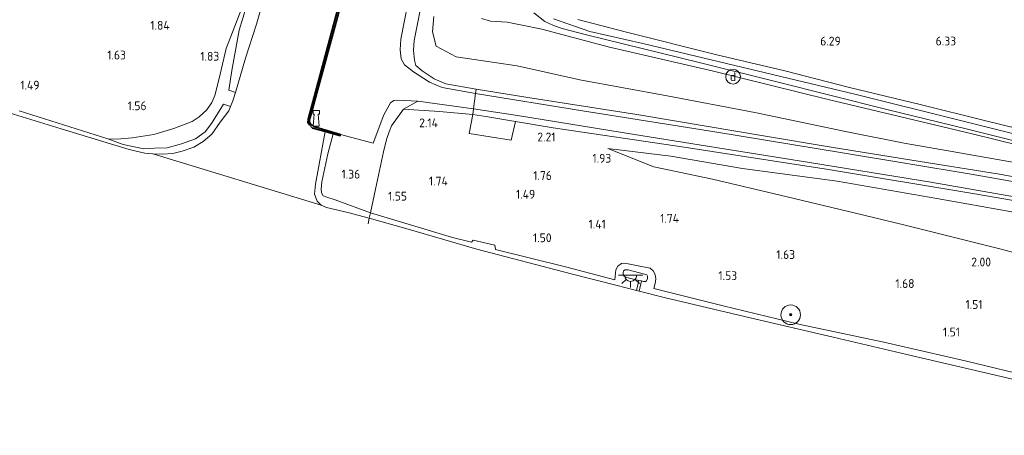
# Model space of a CAD drawing. Extents: x 126429 to 133038, y 413091 to 414846.
# Tile 146 of 256: x 128511 to 128712, y 413996 to 414081. Entities that reach past the tile are written whole.
import ezdxf
from ezdxf.enums import TextEntityAlignment as Align
from ezdxf.lldxf.tags import DXFTag

# ---------------------------------------------------------------- set-up
doc = ezdxf.new("R2010")
doc.units = 0
for name, color, linetype, lineweight in [('B-ME-GK-KADEMUUR-GV', 150, 'Continuous', 35), ('B-ME-GR-BOOM-S', 90, 'Continuous', 25), ('B-ME-GR-GRAS-GV', 60, 'Continuous', 13), ('B-ME-GW-TALUD_KRUIN-G', 90, 'Continuous', 18), ('B-ME-GW-TALUD_TEEN-G', 90, 'Continuous', 18), ('B-ME-IE-MEUBILAIR_DIJKPAAL-S', 7, 'Continuous', 25), ('B-ME-IE-MEUBILAIR_WATERWEGMEUBILAIR-S', 150, 'Continuous', 25), ('B-ME-IE-MEUBILAIR_WEGMEUBILAIR-S', 7, 'Continuous', 25), ('B-ME-IE-TERREINAFSCHEIDING_DOORGANG-G', 210, 'Continuous', 18), ('B-ME-IE-TERREINAFSCHEIDING_KUNSTMATIG_HEKWERK-G', 20, 'IE-TERREINAFSCHEIDING-KUNSTMATIG', 18), ('B-ME-OB-BEKLEDING_STEEN-GV', 30, 'Continuous', 18), ('B-ME-OB-BEKLEDING_STORTSTEEN-GV', 30, 'Continuous', 18), ('B-ME-OB-OEVERVOORZIENING-G', 7, 'Continuous', 18), ('B-ME-OG-BEBOUWING_TRAP-GV', 7, 'Continuous', 18), ('B-ME-OG-HOOGTEPUNT-S', 7, 'Continuous', 25), ('B-ME-OG-WATER_HAVEN-GV', 170, 'Continuous', 18), ('B-ME-OG-WATER_RIVIER-GV', 130, 'Continuous', 18), ('B-ME-VH-VERHARDING_ASFALT-GV', 252, 'Continuous', 18), ('B-ME-VH-VERHARDING_HALFVERHARDING-GV', 252, 'Continuous', 18), ('B-ME-VH-VERHARDING_STRAATBAKSTEEN-GV', 252, 'Continuous', 18), ('B-ME-WH-WINTERBED-G', 150, 'WH-WINTERBED', 18)]:
    doc.layers.add(name, color=color, linetype=linetype, lineweight=lineweight)
doc.styles.add('NLCS-ISO', font='NLCS-ISO.ttf')
doc.styles.add('NLCS-ISO-ANNOTATIVE-T18', font='NLCS-ISO.ttf', dxfattribs={"height": 1.8})
doc.styles.get("Standard").update_dxf_attribs({"font": 'arial.ttf'})
doc.linetypes.add('IE-TERREINAFSCHEIDING-KUNSTMATIG', pattern='A,4,[82,NLCS.SHX,S=0.75,R=90,X=0,Y=0],4,-2', length=10)
tags = doc.linetypes.add('WH-WINTERBED', pattern='A,6,-3.5,["WB",Standard,S=1.8,R=0,X=-1.5,Y=-0.9],-3.5,6,-3.5,6,-3.5,6,-3.5,6,-3.5', length=51).pattern_tags.tags
tags[6] = DXFTag(74, 10)

# ---------------------------------------------------------------- blocks, each defined once
blk = doc.blocks.new('SAL-HOOGTELABEL-SO')
at = {"color": 0, "linetype": 'ByBlock', "lineweight": -2, "style": 'NLCS-ISO-ANNOTATIVE-T18'}
blk.add_attdef('HOOGTE', text='', height=1.8, dxfattribs=at).set_placement((2.79, 0), align=Align.RIGHT)
blk = doc.blocks.new('SGR-BOOM_01-SO')
at = {"linetype": 'ByBlock', "lineweight": 18}
h = blk.add_hatch(color=0, dxfattribs=at)
h.dxf.hatch_style = 1
edge = h.paths.add_edge_path()
edge.add_arc((0, 0), 0.25, 0, 360)
at = {"color": 0, "linetype": 'ByBlock', "lineweight": 18}
for radius in [2, 0.25]:
    blk.add_circle((0, 0), radius, dxfattribs=at)
blk = doc.blocks.new('SIE-WATER_BOLDER-SO')
at = {"color": 0, "linetype": 'ByBlock', "lineweight": 18}
blk.add_lwpolyline([(0.4, 0.87), (0.6, -1.59), (-0.6, -1.59), (-0.4, 0.87), (-0.65, 0.87), (-0.65, 1.59), (0.65, 1.59), (0.65, 0.87)], close=True, dxfattribs=at)
blk = doc.blocks.new('SKL-ET_OV_LICHTPUNT-SO')
at = {"color": 0, "linetype": 'ByBlock', "lineweight": 18}
for points in [[(-1.25, 0), (-2.5, 0)], [(1.25, 0), (2.5, 0)], [(-0.92, -0.85), (-1.83, -1.7)], [(0, -1.25), (0, -2.5)], [(0.92, -0.85), (1.83, -1.7)]]:
    blk.add_lwpolyline(points, dxfattribs=at)
blk.add_lwpolyline([(0, 0), (1.25, 0, -1), (-1.25, 0)], format="xyb", close=True, dxfattribs=at)
blk = doc.blocks.new('SIE-DIJKPAAL-SO')
at = {"color": 0, "linetype": 'ByBlock', "lineweight": 18}
blk.add_circle((0, 0), 1.5, dxfattribs=at)
at = {"color": 0, "linetype": 'ByBlock', "lineweight": 18, "style": 'NLCS-ISO'}
blk.add_text('d', height=1.8, dxfattribs=at).set_placement((0, 0), align=Align.MIDDLE_CENTER)

msp = doc.modelspace()

# ---------------------------------------------------------------- linework, layer by layer
at = {"layer": 'B-ME-GK-KADEMUUR-GV'}
msp.add_polyline3d([(128578.785, 414093.844, 2.109), (128575.329, 414080.712, 2.065), (128571.796, 414067.729, 1.995), (128570.078, 414061.405, 1.835), (128569.927, 414060.848, 1.821), (128569.917, 414060.332, 1.821), (128570.134, 414059.955, 1.821), (128570.452, 414059.637, 1.821), (128570.682, 414059.376, 1.821), (128571.897, 414059.03, 1.821), (128576.252, 414057.793, 1.823), (128576.169, 414057.521, 1.473), (128574.72, 414057.925, 1.457), (128573.067, 414058.358, 0.85), (128570.504, 414059.086, 0.85), (128569.866, 414059.763, 0.85), (128569.587, 414060.247, 0.85), (128569.6, 414060.894, 0.85), (128578.469, 414093.93, 0.85)], dxfattribs=at)
at = {"layer": 'B-ME-GR-GRAS-GV'}
for points in [[(128557.207, 414086.626, 1.631), (128552.893, 414075.335, 1.717), (128551.371, 414068.932, 1.742), (128550.584, 414065.706, 1.655), (128549.969, 414064.327, 1.567), (128548.918, 414062.806, 1.555), (128547.363, 414061.372, 1.555), (128545.921, 414060.443, 1.48), (128542.185, 414058.961, 1.38), (128538.126, 414057.765, 1.355), (128533.723, 414057.059, 1.192), (128530.599, 414056.804, 1.067), (128528.725, 414056.874, 0.98), (128510.584, 414062.579, 1.067)], [(128557.766, 414086.494, 1.581), (128555.532, 414079.086, 1.406), (128554.016, 414070.807, 1.406), (128553.414, 414066.817, 1.118), (128554.772, 414066.347, 0.85), (128554.261, 414064.623, 0.85), (128553.772, 414063.454, 0.85), (128552.357, 414063.927, 1.206), (128549.855, 414060.032, 1.081), (128548.623, 414058.312, 1.018), (128546.611, 414056.864, 1.006), (128543.748, 414055.842, 1.006), (128540.813, 414055.025, 0.981), (128538.251, 414054.96, 1.006), (128536.068, 414054.834, 0.943), (128531.881, 414055.72, 0.981), (128528.725, 414056.874, 0.98), (128530.599, 414056.804, 1.067), (128533.723, 414057.059, 1.192), (128538.126, 414057.765, 1.355), (128542.185, 414058.961, 1.38), (128545.921, 414060.443, 1.48), (128547.363, 414061.372, 1.555), (128548.918, 414062.806, 1.555), (128549.969, 414064.327, 1.567), (128550.584, 414065.706, 1.655), (128551.371, 414068.932, 1.742), (128552.893, 414075.335, 1.717), (128557.207, 414086.626, 1.631)], [(128593.257, 414086.958, 3.025), (128591.297, 414076.967, 2.95), (128591.164, 414074.966, 2.912), (128591.359, 414072.93, 2.787), (128591.582, 414071.833, 2.762), (128592.871, 414070.781, 2.725), (128595.362, 414069.162, 2.862), (128597.717, 414068.106, 2.912), (128603.928, 414067.015, 2.875), (128603.812, 414066.166, 2.586), (128597.009, 414067.395, 2.423), (128594.372, 414068.447, 2.398), (128591.153, 414070.577, 2.311), (128589.286, 414072.016, 2.323), (128588.605, 414073.249, 2.311), (128588.445, 414075.027, 2.323), (128588.574, 414077.229, 2.298), (128590.658, 414088.08, 2.348)], [(128726.714, 414046.76, 5.425), (128710.785, 414049.626, 4.95), (128692.877, 414052.497, 4.575), (128676.385, 414055.176, 4.212), (128662.624, 414057.523, 3.862), (128650.905, 414059.431, 3.637), (128636.74, 414061.865, 3.337), (128614.485, 414065.317, 3.012), (128603.928, 414067.015, 2.875), (128597.717, 414068.106, 2.912), (128595.362, 414069.162, 2.862), (128592.871, 414070.781, 2.725), (128591.582, 414071.833, 2.762), (128591.359, 414072.93, 2.787), (128591.164, 414074.966, 2.912), (128591.297, 414076.967, 2.95), (128593.257, 414086.958, 3.025)], [(128615.675, 414082.591, 6.31), (128617.935, 414080.877, 6.26), (128619.738, 414080.039, 6.235), (128621.522, 414079.43, 6.272), (128626.458, 414078.122, 6.26), (128649.486, 414072.44, 6.285), (128665.057, 414068.595, 6.26), (128687.755, 414062.872, 6.185), (128703.983, 414058.932, 6.297), (128725.17, 414053.633, 6.247)], [(128714.976, 414051.832, 5.047), (128701.888, 414054.173, 4.797), (128691.292, 414056.013, 4.472), (128679.353, 414058.381, 4.31), (128660.838, 414062.235, 4.147), (128642.921, 414065.69, 3.872), (128625.098, 414068.914, 3.535), (128612.316, 414071.817, 3.247), (128599.832, 414073.62, 3.16), (128595.758, 414075.792, 3.11), (128595.005, 414078.732, 3.185), (128595.273, 414081.896, 3.235)], [(128595.273, 414081.896, 3.235), (128595.005, 414078.732, 3.185), (128595.758, 414075.792, 3.11), (128599.832, 414073.62, 3.16), (128612.316, 414071.817, 3.247), (128625.098, 414068.914, 3.535), (128642.921, 414065.69, 3.872), (128660.838, 414062.235, 4.147), (128679.353, 414058.381, 4.31), (128691.292, 414056.013, 4.472), (128701.888, 414054.173, 4.797), (128714.976, 414051.832, 5.047)], [(128604.99, 414081.439, 5.51), (128606.891, 414080.939, 5.666), (128610.26, 414080.725, 5.818), (128613.357, 414080.082, 6.039), (128617.318, 414079.29, 6.221), (128631.142, 414075.57, 6.102), (128652.395, 414070.718, 6.095), (128675.838, 414064.896, 6.095), (128705.222, 414057.875, 6.171), (128728.699, 414052.144, 6.183)], [(128728.699, 414052.144, 6.183), (128705.222, 414057.875, 6.171), (128675.838, 414064.896, 6.095), (128652.395, 414070.718, 6.095), (128631.142, 414075.57, 6.102), (128617.318, 414079.29, 6.221), (128613.357, 414080.082, 6.039), (128610.26, 414080.725, 5.818), (128606.891, 414080.939, 5.666), (128604.99, 414081.439, 5.51)], [(128720.259, 414057.543, 6.289), (128707.696, 414060.627, 6.217), (128694.595, 414063.894, 6.205), (128680.13, 414067.377, 6.242), (128666.957, 414070.773, 6.305), (128652.793, 414074.121, 6.28), (128634.628, 414078.649, 6.23), (128624.705, 414081.241, 6.267)], [(128718.398, 414008.006, 1.237), (128703.757, 414011.545, 1.237), (128687.171, 414015.368, 1.15), (128670.071, 414018.977, 1.087), (128654.371, 414022.75, 1.15), (128640.187, 414026.301, 1.262), (128640.497, 414027.358, 1.387), (128640.6, 414028.294, 1.462), (128640.472, 414029.16, 1.475), (128640.063, 414029.933, 1.5), (128639.469, 414030.458, 1.5), (128636.997, 414030.96, 1.55), (128634.296, 414031.468, 1.537), (128633.635, 414031.411, 1.562), (128632.858, 414030.875, 1.475), (128632.482, 414030.125, 1.375), (128632.246, 414028.076, 1.087), (128622.475, 414030.69, 1.15), (128607.887, 414034.278, 1.062), (128607.734, 414035.145, 1.075), (128603.349, 414036.209, 1.075), (128602.957, 414035.789, 1.075), (128599.075, 414036.718, 1.15), (128582.326, 414041.757, 1.125), (128583.346, 414046.598, 1.519), (128585.024, 414054.214, 1.944), (128585.642, 414056.76, 2.057), (128586.16, 414058.294, 2.082), (128586.645, 414059.499, 2.107), (128589.122, 414062.927, 2.348), (128596.433, 414062.481, 2.487), (128603.221, 414061.833, 2.45), (128602.49, 414057.962, 2.377), (128611.081, 414056.616, 2.402), (128611.964, 414060.418, 2.764), (128619.639, 414059.148, 2.849), (128646.377, 414055.196, 3.395), (128675.856, 414050.599, 4.015), (128705.764, 414045.648, 4.62), (128744.404, 414038.962, 5.319)], [(128719.453, 414040.897, 4.575), (128698.02, 414044.706, 4.188), (128677.669, 414048.205, 3.75), (128658.333, 414050.788, 3.175), (128643.663, 414053.313, 2.913), (128630.819, 414054.898, 2.463), (128640.201, 414051.154, 2.375), (128652.156, 414048.63, 2.538), (128665.982, 414045.346, 2.275), (128681.109, 414041.751, 2.125), (128691.495, 414039.209, 2.425), (128701.601, 414036.72, 2.313), (128711.148, 414034.355, 2.238), (128729.529, 414029.445, 2.338)]]:
    msp.add_polyline3d(points, dxfattribs=at)
for points in [[(128760.056, 414040.606, 5.85), (128759.979, 414039.921, 5.521), (128731.603, 414044.994, 4.983), (128704.995, 414049.659, 4.509), (128678.751, 414054.001, 3.907), (128652.693, 414058.323, 3.429), (128625.638, 414062.567, 2.903), (128603.812, 414066.166, 2.586), (128603.928, 414067.015, 2.875), (128614.485, 414065.317, 3.012), (128636.74, 414061.865, 3.337), (128650.905, 414059.431, 3.637), (128662.624, 414057.523, 3.862), (128676.385, 414055.176, 4.212), (128692.877, 414052.497, 4.575), (128710.785, 414049.626, 4.95), (128726.714, 414046.76, 5.425), (128733.76, 414045.594, 5.412), (128752.687, 414042.009, 5.687)], [(128603.38, 414063, 2.441), (128603.221, 414061.833, 2.45), (128596.433, 414062.481, 2.487), (128589.122, 414062.927, 2.348), (128592.036, 414064.564, 2.316)], [(128759.598, 414036.793, 5.732), (128759.503, 414036.089, 5.509), (128744.404, 414038.962, 5.319), (128705.764, 414045.648, 4.62), (128675.856, 414050.599, 4.015), (128646.377, 414055.196, 3.395), (128619.639, 414059.148, 2.849), (128611.964, 414060.418, 2.764), (128605.932, 414061.416, 2.698), (128603.221, 414061.833, 2.45), (128603.38, 414063, 2.441), (128612.347, 414061.617, 2.862), (128636.255, 414057.761, 3.215), (128669.88, 414052.387, 3.942), (128696.752, 414048.015, 4.562), (128716.571, 414044.55, 4.942), (128740.315, 414040.241, 5.342)], [(128611.964, 414060.418, 2.764), (128611.081, 414056.616, 2.402), (128602.49, 414057.962, 2.377), (128603.221, 414061.833, 2.45), (128605.932, 414061.416, 2.698)], [(128759.212, 414033.551, 5.4), (128757.956, 414023.201, 2.42), (128748.851, 414025.365, 2.538), (128741.579, 414026.734, 2.388), (128729.529, 414029.445, 2.338), (128711.148, 414034.355, 2.238), (128701.601, 414036.72, 2.313), (128691.495, 414039.209, 2.425), (128681.109, 414041.751, 2.125), (128665.982, 414045.346, 2.275), (128652.156, 414048.63, 2.538), (128640.201, 414051.154, 2.375), (128630.819, 414054.898, 2.463), (128643.663, 414053.313, 2.913), (128658.333, 414050.788, 3.175), (128677.669, 414048.205, 3.75), (128698.02, 414044.706, 4.188), (128719.453, 414040.897, 4.575), (128727.112, 414039.417, 4.813), (128741.392, 414036.896, 4.925), (128753.374, 414034.592, 5.2)]]:
    msp.add_polyline3d(points, close=True, dxfattribs=at)
at = {"layer": 'B-ME-GW-TALUD_KRUIN-G'}
for points in [[(128510.584, 414062.579, 1.067), (128528.725, 414056.874, 0.98), (128530.599, 414056.804, 1.067), (128533.723, 414057.059, 1.192), (128538.126, 414057.765, 1.355), (128542.185, 414058.961, 1.38), (128545.921, 414060.443, 1.48), (128547.363, 414061.372, 1.555), (128548.918, 414062.806, 1.555), (128549.969, 414064.327, 1.567), (128550.584, 414065.706, 1.655), (128551.371, 414068.932, 1.742), (128552.893, 414075.335, 1.717), (128557.207, 414086.626, 1.631)], [(128604.99, 414081.439, 5.51), (128606.891, 414080.939, 5.666), (128610.26, 414080.725, 5.818), (128613.357, 414080.082, 6.039), (128617.318, 414079.29, 6.221), (128631.142, 414075.57, 6.102), (128652.395, 414070.718, 6.095), (128675.838, 414064.896, 6.095), (128705.222, 414057.875, 6.171), (128728.699, 414052.144, 6.183)], [(128632.246, 414028.076, 1.087), (128622.475, 414030.69, 1.15), (128607.887, 414034.278, 1.062), (128607.734, 414035.145, 1.075), (128603.349, 414036.209, 1.075), (128602.957, 414035.789, 1.075), (128599.075, 414036.718, 1.15), (128582.326, 414041.757, 1.125), (128575.126, 414044.413, 1.162), (128573.466, 414044.959, 1.15), (128572.712, 414045.231, 1.1), (128572.347, 414045.873, 1.137), (128572.288, 414046.584, 1.15), (128572.425, 414048.102, 1.162), (128573.676, 414053.801, 1.437), (128574.72, 414057.925, 1.457)], [(128630.819, 414054.898, 2.463), (128643.663, 414053.313, 2.913), (128658.333, 414050.788, 3.175), (128677.669, 414048.205, 3.75), (128698.02, 414044.706, 4.188), (128719.453, 414040.897, 4.575), (128727.112, 414039.417, 4.813), (128741.392, 414036.896, 4.925), (128753.374, 414034.592, 5.2), (128759.212, 414033.551, 5.4)], [(128637.146, 414027.946, 2.153), (128634.726, 414028.522, 2.153), (128634.126, 414028.819, 2.166), (128633.932, 414029.154, 2.191), (128633.942, 414029.484, 2.216), (128634.004, 414029.888, 2.228), (128634.341, 414030.132, 2.228), (128634.975, 414030.139, 2.228), (128637.267, 414029.516, 2.228), (128638.751, 414029.093, 2.228), (128638.922, 414028.859, 2.228), (128638.909, 414028.378, 2.228), (128638.743, 414027.9, 2.228), (128638.485, 414027.755, 2.228), (128638.105, 414027.766, 2.228), (128637.676, 414027.88, 2.228)], [(128640.187, 414026.301, 1.262), (128654.371, 414022.75, 1.15), (128670.071, 414018.977, 1.087), (128687.171, 414015.368, 1.15), (128703.757, 414011.545, 1.237), (128718.398, 414008.006, 1.237), (128733.904, 414004.568, 1.225), (128751.399, 414000.567, 1.337), (128754.978, 413999.729, 1.387)]]:
    msp.add_polyline3d(points, dxfattribs=at)
at = {"layer": 'B-ME-GW-TALUD_TEEN-G'}
for points in [[(128714.976, 414051.832, 5.047), (128701.888, 414054.173, 4.797), (128691.292, 414056.013, 4.472), (128679.353, 414058.381, 4.31), (128660.838, 414062.235, 4.147), (128642.921, 414065.69, 3.872), (128625.098, 414068.914, 3.535), (128612.316, 414071.817, 3.247), (128599.832, 414073.62, 3.16), (128595.758, 414075.792, 3.11), (128595.005, 414078.732, 3.185), (128595.273, 414081.896, 3.235)], [(128757.956, 414023.201, 2.42), (128748.851, 414025.365, 2.538), (128741.579, 414026.734, 2.388), (128729.529, 414029.445, 2.338), (128711.148, 414034.355, 2.238), (128701.601, 414036.72, 2.313), (128691.495, 414039.209, 2.425), (128681.109, 414041.751, 2.125), (128665.982, 414045.346, 2.275), (128652.156, 414048.63, 2.538), (128640.201, 414051.154, 2.375), (128630.819, 414054.898, 2.463)], [(128640.187, 414026.301, 1.262), (128640.497, 414027.358, 1.387), (128640.6, 414028.294, 1.462), (128640.472, 414029.16, 1.475), (128640.063, 414029.933, 1.5), (128639.469, 414030.458, 1.5), (128636.997, 414030.96, 1.55), (128634.296, 414031.468, 1.537), (128633.635, 414031.411, 1.562), (128632.858, 414030.875, 1.475), (128632.482, 414030.125, 1.375), (128632.246, 414028.076, 1.087)]]:
    msp.add_polyline3d(points, dxfattribs=at)
at = {"layer": 'B-ME-IE-TERREINAFSCHEIDING_DOORGANG-G'}
for points in [[(128603.928, 414067.015, 2.875), (128603.812, 414066.166, 2.586), (128603.38, 414063, 2.441), (128603.221, 414061.833, 2.45), (128602.49, 414057.962, 2.377)], [(128589.122, 414062.927, 2.348), (128586.645, 414059.499, 2.107)], [(128611.964, 414060.418, 2.764), (128611.081, 414056.616, 2.402)]]:
    msp.add_polyline3d(points, dxfattribs=at)
at = {"layer": 'B-ME-IE-TERREINAFSCHEIDING_KUNSTMATIG_HEKWERK-G'}
for points in [[(128760.056, 414040.606, 5.85), (128752.687, 414042.009, 5.687), (128733.76, 414045.594, 5.412), (128726.714, 414046.76, 5.425), (128710.785, 414049.626, 4.95), (128692.877, 414052.497, 4.575), (128676.385, 414055.176, 4.212), (128662.624, 414057.523, 3.862), (128650.905, 414059.431, 3.637), (128636.74, 414061.865, 3.337), (128614.485, 414065.317, 3.012), (128603.928, 414067.015, 2.875), (128597.717, 414068.106, 2.912), (128595.362, 414069.162, 2.862), (128592.871, 414070.781, 2.725), (128591.582, 414071.833, 2.762), (128591.359, 414072.93, 2.787), (128591.164, 414074.966, 2.912), (128591.297, 414076.967, 2.95), (128593.257, 414086.958, 3.025), (128595.855, 414097.947, 2.962), (128597.516, 414104.598, 2.975), (128592.909, 414105.846, 2.525)], [(128589.122, 414062.927, 2.348), (128596.433, 414062.481, 2.487), (128603.221, 414061.833, 2.45), (128605.932, 414061.416, 2.698), (128611.964, 414060.418, 2.764), (128619.639, 414059.148, 2.849), (128646.377, 414055.196, 3.395), (128675.856, 414050.599, 4.015), (128705.764, 414045.648, 4.62), (128744.404, 414038.962, 5.319), (128759.503, 414036.089, 5.509)], [(128581.879, 414039.542, 0.85), (128582.063, 414040.653, 0.85), (128582.326, 414041.757, 1.125), (128583.346, 414046.598, 1.519), (128585.024, 414054.214, 1.944), (128585.642, 414056.76, 2.057), (128586.16, 414058.294, 2.082), (128586.645, 414059.499, 2.107)], [(128611.081, 414056.616, 2.402), (128602.49, 414057.962, 2.377)]]:
    msp.add_polyline3d(points, dxfattribs=at)
at = {"layer": 'B-ME-OB-BEKLEDING_STEEN-GV'}
for points in [[(128510.584, 414062.579, 1.067), (128528.725, 414056.874, 0.98), (128531.881, 414055.72, 0.981), (128536.068, 414054.834, 0.943), (128538.251, 414054.96, 1.006), (128540.813, 414055.025, 0.981), (128543.748, 414055.842, 1.006), (128546.611, 414056.864, 1.006), (128548.623, 414058.312, 1.018), (128549.855, 414060.032, 1.081), (128552.357, 414063.927, 1.206), (128553.772, 414063.454, 0.85), (128553.4, 414062.565, 0.85), (128551.673, 414060.299, 0.85), (128549.941, 414057.831, 0.85), (128548.156, 414056.327, 0.85), (128546.279, 414055.206, 0.85), (128543.926, 414054.349, 0.85), (128541.988, 414053.863, 0.85), (128539.856, 414053.736, 0.85), (128537.88, 414053.809, 0.85), (128536.262, 414053.974, 0.85), (128533.11, 414054.683, 0.85), (128519.167, 414058.919, 0.85), (128501.401, 414064.388, 0.85)], [(128715.237, 414007.382, 0.85), (128691.845, 414012.795, 0.85), (128676.826, 414016.396, 0.85), (128659.861, 414020.306, 0.85), (128642.346, 414024.486, 0.85), (128637.204, 414025.789, 0.85), (128637.676, 414027.88, 2.228), (128638.105, 414027.766, 2.228), (128638.485, 414027.755, 2.228), (128638.743, 414027.9, 2.228), (128638.909, 414028.378, 2.228), (128638.922, 414028.859, 2.228), (128638.751, 414029.093, 2.228), (128637.267, 414029.516, 2.228), (128634.975, 414030.139, 2.228), (128634.341, 414030.132, 2.228), (128634.004, 414029.888, 2.228), (128633.942, 414029.484, 2.216), (128633.932, 414029.154, 2.191), (128634.126, 414028.819, 2.166), (128634.726, 414028.522, 2.153), (128637.146, 414027.946, 2.153), (128636.67, 414025.925, 0.85), (128632.421, 414027.002, 0.85), (128623.302, 414029.318, 0.85), (128604.06, 414034.333, 0.85), (128590.064, 414038.444, 0.85), (128582.063, 414040.653, 0.85), (128582.326, 414041.757, 1.125), (128599.075, 414036.718, 1.15), (128602.957, 414035.789, 1.075), (128603.349, 414036.209, 1.075), (128607.734, 414035.145, 1.075), (128607.887, 414034.278, 1.062), (128622.475, 414030.69, 1.15), (128632.246, 414028.076, 1.087), (128632.482, 414030.125, 1.375), (128632.858, 414030.875, 1.475), (128633.635, 414031.411, 1.562), (128634.296, 414031.468, 1.537), (128636.997, 414030.96, 1.55), (128639.469, 414030.458, 1.5), (128640.063, 414029.933, 1.5), (128640.472, 414029.16, 1.475), (128640.6, 414028.294, 1.462), (128640.497, 414027.358, 1.387), (128640.187, 414026.301, 1.262), (128654.371, 414022.75, 1.15), (128670.071, 414018.977, 1.087), (128687.171, 414015.368, 1.15), (128703.757, 414011.545, 1.237), (128718.398, 414008.006, 1.237)]]:
    msp.add_polyline3d(points, dxfattribs=at)
for points in [[(128582.326, 414041.757, 1.125), (128582.063, 414040.653, 0.85), (128577.699, 414041.857, 0.85), (128573.337, 414042.849, 0.85), (128572.258, 414043.331, 0.85), (128571.492, 414044.16, 0.85), (128570.943, 414045.593, 0.85), (128571.118, 414047.617, 0.85), (128573.067, 414058.358, 0.85), (128574.72, 414057.925, 1.457), (128573.676, 414053.801, 1.437), (128572.425, 414048.102, 1.162), (128572.288, 414046.584, 1.15), (128572.347, 414045.873, 1.137), (128572.712, 414045.231, 1.1), (128573.466, 414044.959, 1.15), (128575.126, 414044.413, 1.162)], [(128638.743, 414027.9, 2.228), (128638.485, 414027.755, 2.228), (128638.105, 414027.766, 2.228), (128637.676, 414027.88, 2.228), (128637.146, 414027.946, 2.153), (128634.726, 414028.522, 2.153), (128634.126, 414028.819, 2.166), (128633.932, 414029.154, 2.191), (128633.942, 414029.484, 2.216), (128634.004, 414029.888, 2.228), (128634.341, 414030.132, 2.228), (128634.975, 414030.139, 2.228), (128637.267, 414029.516, 2.228), (128638.751, 414029.093, 2.228), (128638.922, 414028.859, 2.228), (128638.909, 414028.378, 2.228)]]:
    msp.add_polyline3d(points, close=True, dxfattribs=at)
at = {"layer": 'B-ME-OB-BEKLEDING_STORTSTEEN-GV'}
msp.add_polyline3d([(128556.852, 414073.357, 0.85), (128554.772, 414066.347, 0.85), (128553.414, 414066.817, 1.118), (128554.016, 414070.807, 1.406), (128555.532, 414079.086, 1.406), (128557.766, 414086.494, 1.581), (128557.207, 414086.626, 1.631), (128560.038, 414097.498, 1.642), (128563.76, 414111.995, 1.667), (128567.352, 414126.536, 1.98), (128567.547, 414127.423, 1.97), (128571.289, 414126.359, 0.85), (128568.708, 414117.69, 0.85), (128567.474, 414110.596, 0.85), (128565.191, 414102.032, 0.85), (128562.362, 414091.833, 0.85), (128559.097, 414080.326, 0.85)], close=True, dxfattribs=at)
at = {"layer": 'B-ME-OB-OEVERVOORZIENING-G'}
for points in [[(128578.469, 414093.93, 0.85), (128569.6, 414060.894, 0.85), (128569.587, 414060.247, 0.85), (128569.866, 414059.763, 0.85), (128570.504, 414059.086, 0.85), (128573.067, 414058.358, 0.85), (128571.118, 414047.617, 0.85), (128570.943, 414045.593, 0.85), (128571.492, 414044.16, 0.85), (128572.258, 414043.331, 0.85), (128573.337, 414042.849, 0.85), (128577.699, 414041.857, 0.85), (128582.063, 414040.653, 0.85), (128590.064, 414038.444, 0.85), (128604.06, 414034.333, 0.85), (128623.302, 414029.318, 0.85), (128632.421, 414027.002, 0.85), (128636.67, 414025.925, 0.85), (128637.204, 414025.789, 0.85), (128642.346, 414024.486, 0.85), (128659.861, 414020.306, 0.85), (128676.826, 414016.396, 0.85), (128691.845, 414012.795, 0.85), (128715.237, 414007.382, 0.85)], [(128501.401, 414064.388, 0.85), (128519.167, 414058.919, 0.85), (128533.11, 414054.683, 0.85), (128536.262, 414053.974, 0.85), (128537.88, 414053.809, 0.85), (128539.856, 414053.736, 0.85), (128541.988, 414053.863, 0.85), (128543.926, 414054.349, 0.85), (128546.279, 414055.206, 0.85), (128548.156, 414056.327, 0.85), (128549.941, 414057.831, 0.85), (128551.673, 414060.299, 0.85), (128553.4, 414062.565, 0.85), (128553.772, 414063.454, 0.85), (128554.261, 414064.623, 0.85), (128554.772, 414066.347, 0.85), (128556.852, 414073.357, 0.85), (128559.097, 414080.326, 0.85), (128562.362, 414091.833, 0.85)]]:
    msp.add_polyline3d(points, dxfattribs=at)
at = {"layer": 'B-ME-OG-BEBOUWING_TRAP-GV'}
msp.add_polyline3d([(128637.676, 414027.88, 2.228), (128637.204, 414025.789, 0.85), (128636.67, 414025.925, 0.85), (128637.146, 414027.946, 2.153)], close=True, dxfattribs=at)
at = {"layer": 'B-ME-OG-WATER_HAVEN-GV'}
msp.add_polyline3d([(128578.469, 414093.93, 0.85), (128569.6, 414060.894, 0.85), (128569.587, 414060.247, 0.85), (128569.866, 414059.763, 0.85), (128570.504, 414059.086, 0.85), (128573.067, 414058.358, 0.85), (128571.118, 414047.617, 0.85), (128570.943, 414045.593, 0.85), (128571.492, 414044.16, 0.85), (128572.258, 414043.331, 0.85), (128537.88, 414053.809, 0.85), (128539.856, 414053.736, 0.85), (128541.988, 414053.863, 0.85), (128543.926, 414054.349, 0.85), (128546.279, 414055.206, 0.85), (128548.156, 414056.327, 0.85), (128549.941, 414057.831, 0.85), (128551.673, 414060.299, 0.85), (128553.4, 414062.565, 0.85), (128553.772, 414063.454, 0.85), (128554.261, 414064.623, 0.85), (128554.772, 414066.347, 0.85), (128556.852, 414073.357, 0.85), (128559.097, 414080.326, 0.85), (128562.362, 414091.833, 0.85)], dxfattribs=at)
at = {"layer": 'B-ME-OG-WATER_RIVIER-GV'}
msp.add_polyline3d([(128501.401, 414064.388, 0.85), (128519.167, 414058.919, 0.85), (128533.11, 414054.683, 0.85), (128536.262, 414053.974, 0.85), (128537.88, 414053.809, 0.85), (128572.258, 414043.331, 0.85), (128573.337, 414042.849, 0.85), (128577.699, 414041.857, 0.85), (128582.063, 414040.653, 0.85), (128590.064, 414038.444, 0.85), (128604.06, 414034.333, 0.85), (128623.302, 414029.318, 0.85), (128632.421, 414027.002, 0.85), (128636.67, 414025.925, 0.85), (128637.204, 414025.789, 0.85), (128642.346, 414024.486, 0.85), (128659.861, 414020.306, 0.85), (128676.826, 414016.396, 0.85), (128691.845, 414012.795, 0.85), (128715.237, 414007.382, 0.85), (128734.846, 414002.762, 0.85), (128742.513, 414001.148, 0.85), (128754.837, 413998.207, 0.85), (128742.045, 413784.908, 0.85)], dxfattribs=at)
at = {"layer": 'B-ME-VH-VERHARDING_ASFALT-GV'}
for points in [[(128725.17, 414053.633, 6.247), (128703.983, 414058.932, 6.297), (128687.755, 414062.872, 6.185), (128665.057, 414068.595, 6.26), (128649.486, 414072.44, 6.285), (128626.458, 414078.122, 6.26), (128621.522, 414079.43, 6.272), (128619.738, 414080.039, 6.235), (128617.935, 414080.877, 6.26), (128615.675, 414082.591, 6.31)], [(128624.705, 414081.241, 6.267), (128634.628, 414078.649, 6.23), (128652.793, 414074.121, 6.28), (128666.957, 414070.773, 6.305), (128680.13, 414067.377, 6.242), (128694.595, 414063.894, 6.205), (128707.696, 414060.627, 6.217), (128720.259, 414057.543, 6.289)]]:
    msp.add_polyline3d(points, dxfattribs=at)
at = {"layer": 'B-ME-VH-VERHARDING_HALFVERHARDING-GV'}
msp.add_polyline3d([(128585.642, 414056.76, 2.057), (128585.024, 414054.214, 1.944), (128583.346, 414046.598, 1.519), (128582.326, 414041.757, 1.125), (128575.126, 414044.413, 1.162), (128573.466, 414044.959, 1.15), (128572.712, 414045.231, 1.1), (128572.347, 414045.873, 1.137), (128572.288, 414046.584, 1.15), (128572.425, 414048.102, 1.162), (128573.676, 414053.801, 1.437), (128574.72, 414057.925, 1.457), (128576.169, 414057.521, 1.473), (128576.252, 414057.793, 1.823), (128582.907, 414055.96, 1.829), (128585.074, 414061.789, 2.066), (128586.425, 414064.216, 2.154), (128587.122, 414064.732, 2.179), (128587.908, 414064.764, 2.204), (128589.276, 414064.731, 2.229), (128592.036, 414064.564, 2.316), (128589.122, 414062.927, 2.348), (128586.645, 414059.499, 2.107), (128586.16, 414058.294, 2.082)], close=True, dxfattribs=at)
at = {"layer": 'B-ME-VH-VERHARDING_STRAATBAKSTEEN-GV'}
msp.add_polyline3d([(128590.658, 414088.08, 2.348), (128588.574, 414077.229, 2.298), (128588.445, 414075.027, 2.323), (128588.605, 414073.249, 2.311), (128589.286, 414072.016, 2.323), (128591.153, 414070.577, 2.311), (128594.372, 414068.447, 2.398), (128597.009, 414067.395, 2.423), (128603.812, 414066.166, 2.586), (128603.38, 414063, 2.441), (128592.036, 414064.564, 2.316), (128589.276, 414064.731, 2.229), (128587.908, 414064.764, 2.204), (128587.122, 414064.732, 2.179), (128586.425, 414064.216, 2.154), (128585.074, 414061.789, 2.066), (128582.907, 414055.96, 1.829), (128576.252, 414057.793, 1.823), (128571.897, 414059.03, 1.821), (128570.682, 414059.376, 1.821), (128570.452, 414059.637, 1.821), (128570.134, 414059.955, 1.821), (128569.917, 414060.332, 1.821), (128569.927, 414060.848, 1.821), (128570.078, 414061.405, 1.835), (128571.796, 414067.729, 1.995), (128575.329, 414080.712, 2.065), (128578.785, 414093.844, 2.109)], dxfattribs=at)
msp.add_polyline3d([(128759.979, 414039.921, 5.521), (128759.598, 414036.793, 5.732), (128740.315, 414040.241, 5.342), (128716.571, 414044.55, 4.942), (128696.752, 414048.015, 4.562), (128669.88, 414052.387, 3.942), (128636.255, 414057.761, 3.215), (128612.347, 414061.617, 2.862), (128603.38, 414063, 2.441), (128603.812, 414066.166, 2.586), (128625.638, 414062.567, 2.903), (128652.693, 414058.323, 3.429), (128678.751, 414054.001, 3.907), (128704.995, 414049.659, 4.509), (128731.603, 414044.994, 4.983)], close=True, dxfattribs=at)
at = {"layer": 'B-ME-WH-WINTERBED-G'}
msp.add_polyline3d([(128619.701, 414081.358, 6.319), (128627.128, 414078.811, 6.303), (128637.964, 414076.332, 6.207), (128681.502, 414065.948, 6.225), (128724.392, 414055.219, 6.271)], dxfattribs=at)

# ---------------------------------------------------------------- block references
at = {"layer": 'B-ME-GR-BOOM-S'}
msp.add_blockref('SGR-BOOM_01-SO', (128668.159, 414020.941, 1.079), dxfattribs=at)
at = {"layer": 'B-ME-IE-MEUBILAIR_DIJKPAAL-S'}
msp.add_blockref('SIE-DIJKPAAL-SO', (128656.381, 414069.561, 6.185), dxfattribs=at)
at = {"layer": 'B-ME-IE-MEUBILAIR_WATERWEGMEUBILAIR-S'}
msp.add_blockref('SIE-WATER_BOLDER-SO', (128571.266, 414061.057, 1.883), dxfattribs=at)
at = {"layer": 'B-ME-IE-MEUBILAIR_WEGMEUBILAIR-S'}
msp.add_blockref('SKL-ET_OV_LICHTPUNT-SO', (128635.475, 414029.001, 2.185), dxfattribs=at)
at = {"layer": 'B-ME-OG-HOOGTEPUNT-S'}
for p, values in [((128538.565, 414079.165, 1.838), {'HOOGTE': '1.84'}), ((128675.58, 414075.941, 6.288), {'HOOGTE': '6.29'}), ((128699.136, 414075.951, 6.327), {'HOOGTE': '6.33'}), ((128529.63, 414073.094, 1.625), {'HOOGTE': '1.63'}), ((128548.687, 414072.842, 1.825), {'HOOGTE': '1.83'}), ((128511.984, 414066.945, 1.488), {'HOOGTE': '1.49'}), ((128533.838, 414062.723, 1.563), {'HOOGTE': '1.56'}), ((128593.333, 414059.238, 2.138), {'HOOGTE': '2.14'}), ((128617.34, 414056.353, 2.214), {'HOOGTE': '2.21'}), ((128628.73, 414052.006, 1.926), {'HOOGTE': '1.93'}), ((128577.465, 414048.76, 1.358), {'HOOGTE': '1.36'}), ((128595.356, 414047.343, 1.737), {'HOOGTE': '1.74'}), ((128616.603, 414048.48, 1.756), {'HOOGTE': '1.76'}), ((128613.196, 414044.663, 1.487), {'HOOGTE': '1.49'}), ((128587.017, 414044.262, 1.551), {'HOOGTE': '1.55'}), ((128627.616, 414038.553, 1.414), {'HOOGTE': '1.41'}), ((128642.564, 414039.739, 1.737), {'HOOGTE': '1.74'}), ((128616.539, 414035.762, 1.501), {'HOOGTE': '1.50'}), ((128666.255, 414032.338, 1.625), {'HOOGTE': '1.63'}), ((128706.268, 414030.811, 2.001), {'HOOGTE': '2.00'}), ((128654.424, 414028.032, 1.526), {'HOOGTE': '1.53'}), ((128690.647, 414026.414, 1.675), {'HOOGTE': '1.68'}), ((128704.535, 414022.137, 1.514), {'HOOGTE': '1.51'}), ((128699.923, 414016.508, 1.514), {'HOOGTE': '1.51'})]:
    msp.add_blockref('SAL-HOOGTELABEL-SO', p, dxfattribs=at).add_auto_attribs(values)

doc.saveas('drawing.dxf')
